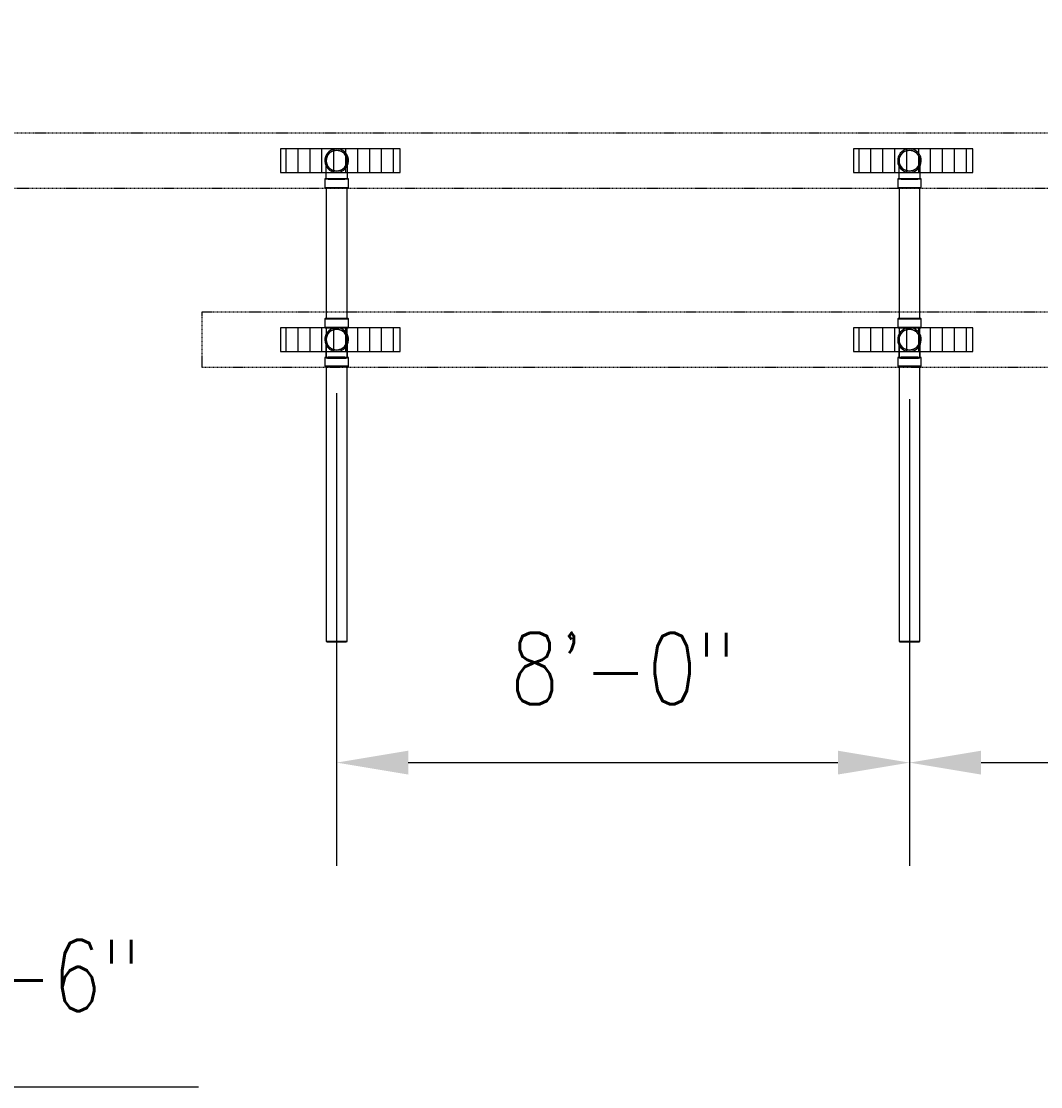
# Model space of a CAD drawing. Header units: inches. Extents: x -337 to 21291, y 405 to 2143.
# Tile 13 of 33: x 606 to 776, y 639 to 818. Entities that reach past the tile are written whole.
import ezdxf
from ezdxf import colors
from ezdxf.entities.mleader import LeaderData, LeaderLine
from ezdxf.math import Vec2, Vec3

# ---------------------------------------------------------------- set-up
doc = ezdxf.new("R2010")
doc.units = ezdxf.units.IN
doc.header["$MEASUREMENT"] = 0
doc.linetypes.add('Dash - 1_16_', pattern=[0.1875, 0.125, -0.0625])
for name, color, linetype in [('A-ANNO-DIMS', 1, 'Continuous'), ('A-DETL-HDLN', 90, 'Dash - 1_16_'), ('P-PIPE', 3, 'Continuous'), ('S-ANNO-NOTE', 2, 'Continuous')]:
    doc.layers.add(name, color=color, linetype=linetype)
doc.layers.add('A-WALL-PATT', color=9, linetype='Continuous', true_color=0x808080)
doc.styles.add('Annotative', font='romans.shx', dxfattribs={"width": 0.8, "height": 0.125})
doc.dimstyles.new('Annotative', dxfattribs={"dimscale": 0, "dimtxt": 0.125, "dimasz": 0.125, "dimexe": 0.18, "dimexo": 0.0625, "dimgap": 0.09, "dimtad": 1, "dimdec": 3, "dimzin": 3, "dimdsep": 46, "dimlunit": 4, "dimtxsty": 'Annotative', "dimcen": 0.09, "dimclrt": 2, "dimazin": 2, "dimtfac": 1, "dimtdec": 3, "dimtmove": 0, "dimatfit": 0, "dimfxl": 1, "dimtfill": 1, "dimfrac": 2, "dimtolj": 1, "dimtzin": 0, "dimarcsym": 0})
pattern_1 = [(90, (0, 0.0386), (-2, 1e-16), [])]

# ---------------------------------------------------------------- blocks, each defined once
blk = doc.blocks.new('*D35')
at = {"layer": 'A-ANNO-DIMS', "color": 0, "lineweight": -2, "transparency": 16777216}
for p, q in [((591.08, 812.07), (591.08, 676.52)), ((549.08, 785.12), (549.08, 676.52)), ((561.08, 693.8), (579.08, 693.8)), ((570.08, 693.8), (579.16, 639.47)), ((579.16, 639.47), (635.3, 639.47))]:
    blk.add_line(p, q, dxfattribs=at)
at = {"layer": 'A-ANNO-DIMS', "color": 0, "transparency": 16777216}
for points in [[(561.08, 695.8), (561.08, 691.8), (549.08, 693.8)], [(579.08, 695.8), (579.08, 691.8), (591.08, 693.8)]]:
    blk.add_solid(points, dxfattribs=at)
at = {"layer": 'A-ANNO-DIMS', "color": 2, "lineweight": -3, "transparency": 16777216, "insert": (587.8, 664.11), "char_height": 12, "width": 49.3115, "attachment_point": 1, "line_spacing_factor": 0.983083, "style": 'Annotative'}
blk.add_mtext('\\A1;3\'-6"', dxfattribs=at)
blk = doc.blocks.new('*D20')
at = {"layer": 'A-ANNO-DIMS', "color": 0, "lineweight": -2, "transparency": 16777216}
for p, q in [((658.46, 755.71), (658.46, 676.52)), ((754.46, 740.28), (754.46, 676.52)), ((670.46, 693.8), (742.46, 693.8))]:
    blk.add_line(p, q, dxfattribs=at)
at = {"layer": 'A-ANNO-DIMS', "color": 0, "transparency": 16777216}
for points in [[(670.46, 695.8), (670.46, 691.8), (658.46, 693.8)], [(742.46, 695.8), (742.46, 691.8), (754.46, 693.8)]]:
    blk.add_solid(points, dxfattribs=at)
at = {"layer": 'A-ANNO-DIMS', "color": 2, "lineweight": -3, "transparency": 16777216, "insert": (706.46, 709.58), "char_height": 12, "width": 49.3115, "attachment_point": 5, "style": 'Annotative', "bg_fill": 3, "box_fill_scale": 1.25, "bg_fill_color": 256, "bg_fill_true_color": 13158600, "bg_fill_transparency": 0}
blk.add_mtext('\\A1;8\'-0"', dxfattribs=at)
blk = doc.blocks.new('*D21')
at = {"layer": 'A-ANNO-DIMS', "color": 0, "lineweight": -2, "transparency": 16777216}
for p, q in [((754.46, 754.71), (754.46, 676.52)), ((850.46, 755.24), (850.46, 676.52)), ((766.46, 693.8), (838.46, 693.8))]:
    blk.add_line(p, q, dxfattribs=at)
at = {"layer": 'A-ANNO-DIMS', "color": 0, "transparency": 16777216}
for points in [[(766.46, 695.8), (766.46, 691.8), (754.46, 693.8)], [(838.46, 695.8), (838.46, 691.8), (850.46, 693.8)]]:
    blk.add_solid(points, dxfattribs=at)
at = {"layer": 'A-ANNO-DIMS', "color": 2, "lineweight": -3, "transparency": 16777216, "insert": (802.46, 709.58), "char_height": 12, "width": 49.3115, "attachment_point": 5, "style": 'Annotative', "bg_fill": 3, "box_fill_scale": 1.25, "bg_fill_color": 256, "bg_fill_true_color": 13158600, "bg_fill_transparency": 0}
blk.add_mtext('\\A1;8\'-0"', dxfattribs=at)
blk = doc.blocks.new('Bend - PVC - Sch 40 - DWV_USACE - Standard-1094379-00_SP_Foundation Drainage Plan-TO FDN_DOC')
at = {"layer": 'P-PIPE'}
for p, q in [((656.48, 791.55), (656.48, 790.05)), ((660.43, 790.05), (660.43, 791.55))]:
    blk.add_line(p, q, dxfattribs=at)
at = {"layer": 'P-PIPE', "flags": 128}
for points in [[(656.71, 794.61), (656.71, 794.68), (656.71, 794.75), (656.72, 794.82), (656.73, 794.89), (656.74, 794.96), (656.76, 795.03), (656.77, 795.09), (656.79, 795.16), (656.82, 795.23), (656.84, 795.29), (656.87, 795.35), (656.9, 795.42), (656.94, 795.48), (656.97, 795.54), (657.01, 795.6), (657.05, 795.65), (657.09, 795.71), (657.14, 795.76), (657.19, 795.82), (657.24, 795.86), (657.29, 795.91), (657.34, 795.96), (657.4, 796), (657.45, 796.04), (657.51, 796.08), (657.57, 796.12), (657.63, 796.15), (657.69, 796.18), (657.76, 796.21), (657.82, 796.24), (657.89, 796.26), (657.95, 796.29), (658.02, 796.3), (658.09, 796.32), (658.16, 796.33), (658.23, 796.34), (658.3, 796.35), (658.37, 796.36), (658.44, 796.36), (658.46, 796.36)], [(658.46, 796.36), (658.53, 796.36), (658.6, 796.35), (658.66, 796.35), (658.73, 796.34), (658.8, 796.32), (658.87, 796.31), (658.94, 796.29), (659.01, 796.27), (659.07, 796.25), (659.14, 796.22), (659.2, 796.19), (659.26, 796.16), (659.32, 796.13), (659.38, 796.09), (659.44, 796.05), (659.5, 796.01), (659.56, 795.97), (659.61, 795.93), (659.66, 795.88), (659.71, 795.83), (659.76, 795.78), (659.8, 795.72), (659.85, 795.67), (659.89, 795.61), (659.93, 795.55), (659.96, 795.5), (660, 795.43), (660.03, 795.37), (660.06, 795.31), (660.09, 795.24), (660.11, 795.18), (660.13, 795.11), (660.15, 795.04), (660.17, 794.98), (660.18, 794.91), (660.19, 794.84), (660.2, 794.77), (660.2, 794.7), (660.21, 794.63), (660.21, 794.61)], [(658.46, 792.86), (658.39, 792.86), (658.32, 792.87), (658.25, 792.87), (658.18, 792.88), (658.11, 792.89), (658.04, 792.91), (657.97, 792.93), (657.9, 792.95), (657.84, 792.97), (657.77, 793), (657.71, 793.03), (657.65, 793.06), (657.59, 793.09), (657.53, 793.13), (657.47, 793.17), (657.41, 793.21), (657.35, 793.25), (657.3, 793.29), (657.25, 793.34), (657.2, 793.39), (657.15, 793.44), (657.11, 793.49), (657.06, 793.55), (657.02, 793.61), (656.98, 793.66), (656.95, 793.72), (656.91, 793.78), (656.88, 793.85), (656.85, 793.91), (656.82, 793.98), (656.8, 794.04), (656.78, 794.11), (656.76, 794.18), (656.74, 794.24), (656.73, 794.31), (656.72, 794.38), (656.71, 794.45), (656.71, 794.52), (656.71, 794.59), (656.71, 794.61)], [(656.71, 792.75), (656.71, 792.86), (656.71, 792.97), (656.71, 793.08), (656.71, 793.19), (656.71, 793.29), (656.71, 793.39), (656.71, 793.49), (656.71, 793.58), (656.71, 793.67), (656.71, 793.76), (656.71, 793.84), (656.71, 793.92), (656.71, 794), (656.71, 794.07), (656.71, 794.14), (656.71, 794.2), (656.71, 794.26), (656.71, 794.31), (656.71, 794.36), (656.71, 794.41), (656.71, 794.45), (656.71, 794.49), (656.71, 794.52), (656.71, 794.55), (656.71, 794.57), (656.71, 794.59), (656.71, 794.6), (656.71, 794.61), (656.71, 794.61)], [(660.21, 794.61), (660.2, 794.54), (660.2, 794.47), (660.19, 794.4), (660.18, 794.33), (660.17, 794.26), (660.16, 794.19), (660.14, 794.13), (660.12, 794.06), (660.09, 793.99), (660.07, 793.93), (660.04, 793.86), (660.01, 793.8), (659.97, 793.74), (659.94, 793.68), (659.9, 793.62), (659.86, 793.56), (659.82, 793.51), (659.77, 793.46), (659.72, 793.4), (659.67, 793.35), (659.62, 793.31), (659.57, 793.26), (659.52, 793.22), (659.46, 793.18), (659.4, 793.14), (659.34, 793.1), (659.28, 793.07), (659.22, 793.03), (659.15, 793.01), (659.09, 792.98), (659.02, 792.95), (658.96, 792.93), (658.89, 792.91), (658.82, 792.9), (658.75, 792.88), (658.68, 792.87), (658.61, 792.87), (658.54, 792.86), (658.47, 792.86), (658.46, 792.86)], [(660.21, 794.61), (660.21, 794.61), (660.21, 794.6), (660.21, 794.59), (660.21, 794.57), (660.21, 794.55), (660.21, 794.52), (660.21, 794.49), (660.21, 794.45), (660.21, 794.41), (660.21, 794.37), (660.21, 794.31), (660.21, 794.26), (660.21, 794.2), (660.21, 794.14), (660.21, 794.07), (660.21, 794), (660.21, 793.92), (660.21, 793.84), (660.21, 793.76), (660.21, 793.67), (660.21, 793.58), (660.21, 793.49), (660.21, 793.39), (660.21, 793.29), (660.21, 793.19), (660.21, 793.08), (660.21, 792.97), (660.21, 792.86), (660.21, 792.75), (660.21, 792.71)], [(656.71, 791.55), (656.71, 791.67), (656.71, 791.79), (656.71, 791.92), (656.71, 792.04), (656.71, 792.16), (656.71, 792.28), (656.71, 792.4), (656.71, 792.52), (656.71, 792.63), (656.71, 792.71)], [(660.21, 792.71), (660.21, 792.64), (660.21, 792.52), (660.21, 792.4), (660.21, 792.28), (660.21, 792.16), (660.21, 792.04), (660.21, 791.92), (660.21, 791.8), (660.21, 791.67), (660.21, 791.55), (660.21, 791.55)]]:
    blk.add_lwpolyline(points, dxfattribs=at)
at = {"layer": 'P-PIPE'}
for radius, start, end in [(1.98, 90, 254.3897), (1.98, 90, 254.3897), (1.98, 285.6103, 90), (1.98, 285.6103, 90), (1.75, 90, 270), (1.75, 270, 90), (1.98, 255, 270), (1.98, 255, 270), (1.98, 270, 285), (1.98, 270, 285)]:
    blk.add_arc((658.46, 794.61), radius, start, end, dxfattribs=at)
for centre, major_axis, start_param, end_param in [((658.46, 791.55), (1.98, 0), 1.570796, 4.712389), ((658.46, 791.55), (1.75, 0), 1.570796, 4.712389), ((658.46, 791.55), (1.98, 0), 4.712389, 7.853982), ((658.46, 791.55), (1.75, 0), 4.712389, 7.853982), ((658.46, 790.05), (1.98, 0), 1.570796, 4.712389), ((658.46, 790.05), (1.98, 0), 4.712389, 7.853982)]:
    blk.add_ellipse(centre, major_axis=major_axis, ratio=0.010416, start_param=start_param, end_param=end_param, dxfattribs=at)
blk = doc.blocks.new('Mechanical_Box_H_rvt-1-00_SP_Foundation Drainage Plan-TO FDN_DOC')
at = {"layer": 'P-PIPE'}
for p, q in [((656.71, 790.05), (656.71, 768.12)), ((660.21, 768.12), (660.21, 790.05)), ((752.71, 790.05), (752.71, 768.12)), ((756.21, 768.12), (756.21, 790.05)), ((656.48, 768.12), (656.48, 766.71)), ((660.43, 766.71), (660.43, 768.12)), ((752.48, 768.12), (752.48, 766.71)), ((756.43, 766.71), (756.43, 768.12)), ((656.48, 766.71), (656.48, 766.62)), ((656.71, 766.62), (656.71, 762.71)), ((660.21, 762.71), (660.21, 766.62)), ((660.43, 766.62), (660.43, 766.71)), ((752.48, 766.71), (752.48, 766.62)), ((752.71, 766.62), (752.71, 762.71)), ((756.21, 762.71), (756.21, 766.62)), ((756.43, 766.62), (756.43, 766.71)), ((656.71, 762.71), (656.71, 761.63)), ((660.21, 761.63), (660.21, 762.71)), ((752.71, 762.71), (752.71, 761.63)), ((756.21, 761.63), (756.21, 762.71)), ((656.48, 761.63), (656.48, 760.13)), ((660.43, 760.13), (660.43, 761.63)), ((752.48, 761.63), (752.48, 760.13)), ((756.43, 760.13), (756.43, 761.63)), ((656.71, 760.13), (656.71, 713.98)), ((660.21, 713.98), (660.21, 760.13)), ((752.71, 760.13), (752.71, 713.98)), ((756.21, 713.98), (756.21, 760.13))]:
    blk.add_line(p, q, dxfattribs=at)
at = {"layer": 'P-PIPE', "flags": 128}
for points in [[(656.71, 764.61), (656.71, 764.68), (656.71, 764.75), (656.72, 764.82), (656.73, 764.89), (656.74, 764.96), (656.76, 765.03), (656.77, 765.09), (656.79, 765.16), (656.82, 765.23), (656.84, 765.29), (656.87, 765.35), (656.9, 765.42), (656.94, 765.48), (656.97, 765.54), (657.01, 765.6), (657.05, 765.65), (657.09, 765.71), (657.14, 765.76), (657.19, 765.82), (657.24, 765.86), (657.29, 765.91), (657.34, 765.96), (657.4, 766), (657.45, 766.04), (657.51, 766.08), (657.57, 766.12), (657.63, 766.15), (657.69, 766.18), (657.76, 766.21), (657.82, 766.24), (657.89, 766.26), (657.95, 766.29), (658.02, 766.3), (658.09, 766.32), (658.16, 766.33), (658.23, 766.34), (658.3, 766.35), (658.37, 766.36), (658.44, 766.36), (658.46, 766.36)], [(658.46, 766.36), (658.53, 766.36), (658.6, 766.35), (658.66, 766.35), (658.73, 766.34), (658.8, 766.32), (658.87, 766.31), (658.94, 766.29), (659.01, 766.27), (659.07, 766.25), (659.14, 766.22), (659.2, 766.19), (659.26, 766.16), (659.32, 766.13), (659.38, 766.09), (659.44, 766.05), (659.5, 766.01), (659.56, 765.97), (659.61, 765.93), (659.66, 765.88), (659.71, 765.83), (659.76, 765.78), (659.8, 765.72), (659.85, 765.67), (659.89, 765.61), (659.93, 765.55), (659.96, 765.5), (660, 765.43), (660.03, 765.37), (660.06, 765.31), (660.09, 765.24), (660.11, 765.18), (660.13, 765.11), (660.15, 765.04), (660.17, 764.98), (660.18, 764.91), (660.19, 764.84), (660.2, 764.77), (660.2, 764.7), (660.21, 764.63), (660.21, 764.61)], [(752.71, 764.61), (752.71, 764.68), (752.71, 764.75), (752.72, 764.82), (752.73, 764.89), (752.74, 764.96), (752.76, 765.03), (752.77, 765.09), (752.79, 765.16), (752.82, 765.23), (752.84, 765.29), (752.87, 765.35), (752.9, 765.42), (752.94, 765.48), (752.97, 765.54), (753.01, 765.6), (753.05, 765.65), (753.09, 765.71), (753.14, 765.76), (753.19, 765.82), (753.24, 765.86), (753.29, 765.91), (753.34, 765.96), (753.4, 766), (753.45, 766.04), (753.51, 766.08), (753.57, 766.12), (753.63, 766.15), (753.69, 766.18), (753.76, 766.21), (753.82, 766.24), (753.89, 766.26), (753.95, 766.29), (754.02, 766.3), (754.09, 766.32), (754.16, 766.33), (754.23, 766.34), (754.3, 766.35), (754.37, 766.36), (754.44, 766.36), (754.46, 766.36)], [(754.46, 766.36), (754.53, 766.36), (754.6, 766.35), (754.66, 766.35), (754.73, 766.34), (754.8, 766.32), (754.87, 766.31), (754.94, 766.29), (755.01, 766.27), (755.07, 766.25), (755.14, 766.22), (755.2, 766.19), (755.26, 766.16), (755.32, 766.13), (755.38, 766.09), (755.44, 766.05), (755.5, 766.01), (755.56, 765.97), (755.61, 765.93), (755.66, 765.88), (755.71, 765.83), (755.76, 765.78), (755.8, 765.72), (755.85, 765.67), (755.89, 765.61), (755.93, 765.55), (755.96, 765.5), (756, 765.43), (756.03, 765.37), (756.06, 765.31), (756.09, 765.24), (756.11, 765.18), (756.13, 765.11), (756.15, 765.04), (756.17, 764.98), (756.18, 764.91), (756.19, 764.84), (756.2, 764.77), (756.2, 764.7), (756.21, 764.63), (756.21, 764.61)], [(658.46, 762.86), (658.39, 762.86), (658.32, 762.87), (658.25, 762.87), (658.18, 762.88), (658.11, 762.89), (658.04, 762.91), (657.97, 762.93), (657.9, 762.95), (657.84, 762.97), (657.77, 763), (657.71, 763.03), (657.65, 763.06), (657.59, 763.09), (657.53, 763.13), (657.47, 763.17), (657.41, 763.21), (657.35, 763.25), (657.3, 763.29), (657.25, 763.34), (657.2, 763.39), (657.15, 763.44), (657.11, 763.49), (657.06, 763.55), (657.02, 763.61), (656.98, 763.66), (656.95, 763.72), (656.91, 763.78), (656.88, 763.85), (656.85, 763.91), (656.82, 763.98), (656.8, 764.04), (656.78, 764.11), (656.76, 764.18), (656.74, 764.24), (656.73, 764.31), (656.72, 764.38), (656.71, 764.45), (656.71, 764.52), (656.71, 764.59), (656.71, 764.61)], [(656.71, 762.74), (656.71, 762.86), (656.71, 762.97), (656.71, 763.08), (656.71, 763.18), (656.71, 763.28), (656.71, 763.39), (656.71, 763.48), (656.71, 763.58), (656.71, 763.67), (656.71, 763.75), (656.71, 763.84), (656.71, 763.92), (656.71, 763.99), (656.71, 764.07), (656.71, 764.13), (656.71, 764.2), (656.71, 764.26), (656.71, 764.31), (656.71, 764.36), (656.71, 764.41), (656.71, 764.45), (656.71, 764.49), (656.71, 764.52), (656.71, 764.55), (656.71, 764.57), (656.71, 764.59), (656.71, 764.6), (656.71, 764.61), (656.71, 764.61)], [(660.21, 764.61), (660.2, 764.54), (660.2, 764.47), (660.19, 764.4), (660.18, 764.33), (660.17, 764.26), (660.16, 764.19), (660.14, 764.13), (660.12, 764.06), (660.09, 763.99), (660.07, 763.93), (660.04, 763.86), (660.01, 763.8), (659.97, 763.74), (659.94, 763.68), (659.9, 763.62), (659.86, 763.56), (659.82, 763.51), (659.77, 763.46), (659.72, 763.4), (659.67, 763.35), (659.62, 763.31), (659.57, 763.26), (659.52, 763.22), (659.46, 763.18), (659.4, 763.14), (659.34, 763.1), (659.28, 763.07), (659.22, 763.03), (659.15, 763.01), (659.09, 762.98), (659.02, 762.95), (658.96, 762.93), (658.89, 762.91), (658.82, 762.9), (658.75, 762.88), (658.68, 762.87), (658.61, 762.87), (658.54, 762.86), (658.47, 762.86), (658.46, 762.86)], [(660.21, 764.61), (660.21, 764.61), (660.21, 764.6), (660.21, 764.59), (660.21, 764.57), (660.21, 764.55), (660.21, 764.52), (660.21, 764.49), (660.21, 764.45), (660.21, 764.41), (660.21, 764.36), (660.21, 764.31), (660.21, 764.26), (660.21, 764.2), (660.21, 764.14), (660.21, 764.07), (660.21, 764), (660.21, 763.92), (660.21, 763.84), (660.21, 763.76), (660.21, 763.67), (660.21, 763.58), (660.21, 763.48), (660.21, 763.39), (660.21, 763.29), (660.21, 763.18), (660.21, 763.08), (660.21, 762.97), (660.21, 762.86), (660.21, 762.75)], [(754.46, 762.86), (754.39, 762.86), (754.32, 762.87), (754.25, 762.87), (754.18, 762.88), (754.11, 762.89), (754.04, 762.91), (753.97, 762.93), (753.9, 762.95), (753.84, 762.97), (753.77, 763), (753.71, 763.03), (753.65, 763.06), (753.59, 763.09), (753.53, 763.13), (753.47, 763.17), (753.41, 763.21), (753.35, 763.25), (753.3, 763.29), (753.25, 763.34), (753.2, 763.39), (753.15, 763.44), (753.11, 763.49), (753.06, 763.55), (753.02, 763.61), (752.98, 763.66), (752.95, 763.72), (752.91, 763.78), (752.88, 763.85), (752.85, 763.91), (752.82, 763.98), (752.8, 764.04), (752.78, 764.11), (752.76, 764.18), (752.74, 764.24), (752.73, 764.31), (752.72, 764.38), (752.71, 764.45), (752.71, 764.52), (752.71, 764.59), (752.71, 764.61)], [(752.71, 762.74), (752.71, 762.86), (752.71, 762.97), (752.71, 763.08), (752.71, 763.18), (752.71, 763.28), (752.71, 763.39), (752.71, 763.48), (752.71, 763.58), (752.71, 763.67), (752.71, 763.75), (752.71, 763.84), (752.71, 763.92), (752.71, 763.99), (752.71, 764.07), (752.71, 764.13), (752.71, 764.2), (752.71, 764.26), (752.71, 764.31), (752.71, 764.36), (752.71, 764.41), (752.71, 764.45), (752.71, 764.49), (752.71, 764.52), (752.71, 764.55), (752.71, 764.57), (752.71, 764.59), (752.71, 764.6), (752.71, 764.61), (752.71, 764.61)], [(756.21, 764.61), (756.2, 764.54), (756.2, 764.47), (756.19, 764.4), (756.18, 764.33), (756.17, 764.26), (756.16, 764.19), (756.14, 764.13), (756.12, 764.06), (756.09, 763.99), (756.07, 763.93), (756.04, 763.86), (756.01, 763.8), (755.97, 763.74), (755.94, 763.68), (755.9, 763.62), (755.86, 763.56), (755.82, 763.51), (755.77, 763.46), (755.72, 763.4), (755.67, 763.35), (755.62, 763.31), (755.57, 763.26), (755.52, 763.22), (755.46, 763.18), (755.4, 763.14), (755.34, 763.1), (755.28, 763.07), (755.22, 763.03), (755.15, 763.01), (755.09, 762.98), (755.02, 762.95), (754.96, 762.93), (754.89, 762.91), (754.82, 762.9), (754.75, 762.88), (754.68, 762.87), (754.61, 762.87), (754.54, 762.86), (754.47, 762.86), (754.46, 762.86)], [(756.21, 764.61), (756.21, 764.61), (756.21, 764.6), (756.21, 764.59), (756.21, 764.57), (756.21, 764.55), (756.21, 764.52), (756.21, 764.49), (756.21, 764.45), (756.21, 764.41), (756.21, 764.36), (756.21, 764.31), (756.21, 764.26), (756.21, 764.2), (756.21, 764.14), (756.21, 764.07), (756.21, 764), (756.21, 763.92), (756.21, 763.84), (756.21, 763.76), (756.21, 763.67), (756.21, 763.58), (756.21, 763.48), (756.21, 763.39), (756.21, 763.29), (756.21, 763.18), (756.21, 763.08), (756.21, 762.97), (756.21, 762.86), (756.21, 762.75)], [(656.71, 761.54), (656.71, 761.66), (656.71, 761.79), (656.71, 761.91), (656.71, 762.03), (656.71, 762.15), (656.71, 762.27), (656.71, 762.39), (656.71, 762.51), (656.71, 762.63), (656.71, 762.71)], [(660.21, 762.71), (660.21, 762.63), (660.21, 762.51), (660.21, 762.4), (660.21, 762.28), (660.21, 762.16), (660.21, 762.03), (660.21, 761.91), (660.21, 761.79), (660.21, 761.66), (660.21, 761.54), (660.21, 761.54)], [(752.71, 761.54), (752.71, 761.66), (752.71, 761.79), (752.71, 761.91), (752.71, 762.03), (752.71, 762.15), (752.71, 762.27), (752.71, 762.39), (752.71, 762.51), (752.71, 762.63), (752.71, 762.71)], [(756.21, 762.71), (756.21, 762.63), (756.21, 762.51), (756.21, 762.4), (756.21, 762.28), (756.21, 762.16), (756.21, 762.03), (756.21, 761.91), (756.21, 761.79), (756.21, 761.66), (756.21, 761.54), (756.21, 761.54)]]:
    blk.add_lwpolyline(points, dxfattribs=at)
at = {"layer": 'P-PIPE'}
for centre, radius, start, end in [((658.46, 794.61), 1.75, 0, 180), ((754.46, 794.61), 1.75, 0, 180), ((658.46, 794.61), 1.75, 180, 0), ((754.46, 794.61), 1.75, 180, 0), ((658.46, 764.61), 1.98, 90, 254.3897), ((658.46, 764.61), 1.98, 90, 254.3897), ((658.46, 764.61), 1.75, 0, 180), ((658.46, 764.61), 1.75, 90, 270), ((658.46, 764.61), 1.98, 285.6103, 90), ((658.46, 764.61), 1.98, 285.6103, 90), ((658.46, 764.61), 1.75, 270, 90), ((754.46, 764.61), 1.98, 90, 254.3897), ((754.46, 764.61), 1.98, 90, 254.3897), ((754.46, 764.61), 1.75, 0, 180), ((754.46, 764.61), 1.75, 90, 270), ((754.46, 764.61), 1.98, 285.6103, 90), ((754.46, 764.61), 1.98, 285.6103, 90), ((754.46, 764.61), 1.75, 270, 90), ((658.46, 764.61), 1.75, 180, 0), ((754.46, 764.61), 1.75, 180, 0), ((658.46, 764.61), 1.98, 255, 270), ((658.46, 764.61), 1.98, 255, 270), ((658.46, 764.61), 1.98, 270, 285), ((658.46, 764.61), 1.98, 270, 285), ((754.46, 764.61), 1.98, 255, 270), ((754.46, 764.61), 1.98, 255, 270), ((754.46, 764.61), 1.98, 270, 285), ((754.46, 764.61), 1.98, 270, 285)]:
    blk.add_arc(centre, radius, start, end, dxfattribs=at)
for centre, major_axis, start_param, end_param in [((658.46, 790.05), (1.75, 0), 1.570796, 3.141593), ((658.46, 790.05), (1.75, 0), 3.141593, 4.712389), ((658.46, 790.05), (1.75, 0), 0, 1.570796), ((658.46, 790.05), (1.75, 0), 4.712389, 6.283185), ((754.46, 790.05), (1.75, 0), 1.570796, 3.141593), ((754.46, 790.05), (1.75, 0), 3.141593, 4.712389), ((754.46, 790.05), (1.75, 0), 0, 1.570796), ((754.46, 790.05), (1.75, 0), 4.712389, 6.283185), ((658.46, 768.12), (1.98, 0), 1.570796, 4.712389), ((658.46, 768.12), (1.75, 0), 1.570796, 3.141593), ((658.46, 768.12), (1.75, 0), 3.141593, 4.712389), ((658.46, 768.12), (1.98, 0), 4.712389, 7.853982), ((658.46, 768.12), (1.75, 0), 0, 1.570796), ((658.46, 768.12), (1.75, 0), 4.712389, 6.283185), ((754.46, 768.12), (1.98, 0), 1.570796, 4.712389), ((754.46, 768.12), (1.75, 0), 1.570796, 3.141593), ((754.46, 768.12), (1.75, 0), 3.141593, 4.712389), ((754.46, 768.12), (1.98, 0), 4.712389, 7.853982), ((754.46, 768.12), (1.75, 0), 0, 1.570796), ((754.46, 768.12), (1.75, 0), 4.712389, 6.283185), ((658.46, 766.62), (1.98, 0), 1.570796, 4.712389), ((658.46, 766.62), (1.75, 0), 1.570796, 4.712389), ((658.46, 766.62), (1.98, 0), 4.712389, 7.853982), ((658.46, 766.62), (1.75, 0), 4.712389, 7.853982), ((754.46, 766.62), (1.98, 0), 1.570796, 4.712389), ((754.46, 766.62), (1.75, 0), 1.570796, 4.712389), ((754.46, 766.62), (1.98, 0), 4.712389, 7.853982), ((754.46, 766.62), (1.75, 0), 4.712389, 7.853982), ((658.46, 761.63), (1.98, 0), 1.570796, 4.712389), ((658.46, 761.63), (1.75, 0), 1.570796, 4.712389), ((658.46, 761.54), (1.75, 0), 1.570796, 4.712389), ((658.46, 761.63), (1.75, 0), 4.712389, 7.853982), ((658.46, 761.63), (1.98, 0), 4.712389, 7.853982), ((658.46, 761.54), (1.75, 0), 4.712389, 7.853982), ((754.46, 761.63), (1.98, 0), 1.570796, 4.712389), ((754.46, 761.63), (1.75, 0), 1.570796, 4.712389), ((754.46, 761.54), (1.75, 0), 1.570796, 4.712389), ((754.46, 761.63), (1.75, 0), 4.712389, 7.853982), ((754.46, 761.63), (1.98, 0), 4.712389, 7.853982), ((754.46, 761.54), (1.75, 0), 4.712389, 7.853982), ((658.46, 760.13), (1.98, 0), 1.570796, 4.712389), ((658.46, 760.13), (1.75, 0), 1.570796, 3.141593), ((658.46, 760.13), (1.75, 0), 3.141593, 4.712389), ((658.46, 760.13), (1.75, 0), 0, 1.570796), ((658.46, 760.13), (1.98, 0), 4.712389, 7.853982), ((658.46, 760.13), (1.75, 0), 4.712389, 6.283185), ((754.46, 760.13), (1.98, 0), 1.570796, 4.712389), ((754.46, 760.13), (1.75, 0), 1.570796, 3.141593), ((754.46, 760.13), (1.75, 0), 3.141593, 4.712389), ((754.46, 760.13), (1.75, 0), 0, 1.570796), ((754.46, 760.13), (1.98, 0), 4.712389, 7.853982), ((754.46, 760.13), (1.75, 0), 4.712389, 6.283185), ((658.46, 713.98), (1.75, 0), 1.570796, 3.141593), ((658.46, 713.98), (1.75, 0), 3.141593, 4.712389), ((658.46, 713.98), (1.75, 0), 0, 1.570796), ((658.46, 713.98), (1.75, 0), 4.712389, 6.283185), ((754.46, 713.98), (1.75, 0), 1.570796, 3.141593), ((754.46, 713.98), (1.75, 0), 3.141593, 4.712389), ((754.46, 713.98), (1.75, 0), 0, 1.570796), ((754.46, 713.98), (1.75, 0), 4.712389, 6.283185)]:
    blk.add_ellipse(centre, major_axis=major_axis, ratio=0.010416, start_param=start_param, end_param=end_param, dxfattribs=at)
at = {"layer": 'P-PIPE', "color": 3, "lineweight": 9}
for p in [(0, 0), (96, 0)]:
    blk.add_blockref('Bend - PVC - Sch 40 - DWV_USACE - Standard-1094379-00_SP_Foundation Drainage Plan-TO FDN_DOC', p, dxfattribs=at)

msp = doc.modelspace()

# ---------------------------------------------------------------- hatches: boundary and pattern name
at = {"layer": 'A-WALL-PATT', "lineweight": -3}
h = msp.add_hatch(dxfattribs=at)
h.set_pattern_fill('_USER', color=8, scale=2, angle=90, style=0, pattern_type=0)
h.set_pattern_definition(pattern_1)
h.paths.add_polyline_path([(669.0774, 792.7445), (669.0774, 796.7445), (649.0774, 796.7445), (649.0774, 792.7445)])
h = msp.add_hatch(dxfattribs=at)
h.set_pattern_fill('_USER', color=8, scale=2, angle=90, style=0, pattern_type=0)
h.set_pattern_definition(pattern_1)
h.paths.add_polyline_path([(765.0774, 792.7445), (765.0774, 796.7445), (745.0774, 796.7445), (745.0774, 792.7445)])
h = msp.add_hatch(dxfattribs=at)
h.set_pattern_fill('_USER', color=8, scale=2, angle=90, style=0, pattern_type=0)
h.set_pattern_definition(pattern_1)
h.paths.add_polyline_path([(669.0774, 762.7445), (669.0774, 766.7445), (649.0774, 766.7445), (649.0774, 762.7445)])
h = msp.add_hatch(dxfattribs=at)
h.set_pattern_fill('_USER', color=8, scale=2, angle=90, style=0, pattern_type=0)
h.set_pattern_definition(pattern_1)
h.paths.add_polyline_path([(765.0774, 762.7445), (765.0774, 766.7445), (745.0774, 766.7445), (745.0774, 762.7445)])

# ---------------------------------------------------------------- linework, layer by layer
at = {"layer": 'A-DETL-HDLN', "lineweight": -3}
for p, q in [((237.939, 799.3622), (988.2336, 799.3622)), ((988.2336, 790.0497), (237.939, 790.0497)), ((635.939, 769.3622), (1386.2336, 769.3622)), ((635.939, 760.0497), (635.939, 769.3622)), ((1386.2336, 760.0497), (635.939, 760.0497))]:
    msp.add_line(p, q, dxfattribs=at)
at = {"layer": 'P-PIPE', "lineweight": -3}
for points in [[(649.0774, 796.7059), (649.0774, 792.7059), (669.0774, 792.7059), (669.0774, 796.7059)], [(745.0774, 796.7059), (745.0774, 792.7059), (765.0774, 792.7059), (765.0774, 796.7059)], [(649.0774, 766.7059), (649.0774, 762.7059), (669.0774, 762.7059), (669.0774, 766.7059)], [(745.0774, 762.7059), (765.0774, 762.7059), (765.0774, 766.7059), (745.0774, 766.7059)]]:
    msp.add_lwpolyline(points, close=True, dxfattribs=at)

# ---------------------------------------------------------------- dimensions: what is measured, and where the dimension line sits
at = {"layer": 'A-ANNO-DIMS', "lineweight": -3}
dim = msp.add_linear_dim(base=(591.0774, 693.7982), p1=(549.0774, 791.1194), p2=(591.0774, 818.0685), dimstyle='Annotative', override={"dimpost": '\\X', "dimtfill": 0}, dxfattribs=at)
dim.commit()
dim.dimension.update_dxf_attribs({"geometry": '*D35', "text_midpoint": (587.8016, 639.474), "dimtype": 160})

# ---------------------------------------------------------------- next in the draw order: dimensions: what is measured, and where the dimension line sits
dim = msp.add_linear_dim(base=(754.4553, 693.7982), p1=(658.4553, 761.7059), p2=(754.4553, 746.2757), dimstyle='Annotative', override={"dimpost": '\\X'}, dxfattribs=at)
dim.commit()
dim.dimension.update_dxf_attribs({"geometry": '*D20', "text_midpoint": (706.4553, 709.581)})

# ---------------------------------------------------------------- next in the draw order: dimensions: what is measured, and where the dimension line sits
dim = msp.add_linear_dim(base=(850.4553, 693.7982), p1=(754.4553, 760.7059), p2=(850.4553, 761.2407), dimstyle='Annotative', override={"dimpost": '\\X'}, dxfattribs=at)
dim.commit()
dim.dimension.update_dxf_attribs({"geometry": '*D21', "text_midpoint": (802.4553, 709.581)})

# ---------------------------------------------------------------- next in the draw order: block references
at = {"layer": 'P-PIPE', "lineweight": -3}
msp.add_blockref('Mechanical_Box_H_rvt-1-00_SP_Foundation Drainage Plan-TO FDN_DOC', (0.0002, 0.0965), dxfattribs=at)

# ---------------------------------------------------------------- next in the draw order: leaders
at = {"layer": 'S-ANNO-NOTE', "lineweight": -3}
ml = msp.add_multileader_mtext('Standard', dxfattribs=at)
ml.set_content('3" %%C DRAIN (TYP.)', color=256, style='Annotative')
ml.set_leader_properties(color=1, linetype='ByLayer', lineweight=-1)
ml.build(insert=Vec2(0, 0))
ml.multileader.update_dxf_attribs({"text_right_attachment_type": 3, "dogleg_length": 0.125, "arrow_head_size": 12, "scale": 96})
ctx = ml.context
ctx.base_point, ctx.scale, ctx.char_height, ctx.arrow_head_size, ctx.landing_gap_size, ctx.plane_origin = Vec3(290.221, 647.8523), 96, 12, 12, 9, Vec3(582.8154, 754.408)
ctx.right_attachment = 3
notes = []
notes.append((ctx, [(1, (1, 1, 0), (278.221, 647.8523), (1, 0), 12, [(0, [(262.8272, 754.1289)], 0, [])])]))
ctx.mtext.insert, ctx.mtext.width, ctx.mtext.flow_direction = Vec3(299.221, 655.8523), 83.11519, 5
for ctx, leaders in notes:
    for number, flags, end, landing, length, lines in leaders:
        leader = LeaderData()
        leader.index, (leader.has_last_leader_line, leader.has_dogleg_vector, leader.attachment_direction) = number, flags
        leader.last_leader_point, leader.dogleg_vector, leader.dogleg_length = Vec3(end), Vec3(landing), length
        for number, points, colour, breaks in lines:
            line = LeaderLine()
            line.index, line.vertices, line.color, line.breaks = number, Vec3.list(points), colors.encode_raw_color(colour), breaks
            leader.lines.append(line)
        ctx.leaders.append(leader)

doc.saveas('drawing.dxf')
